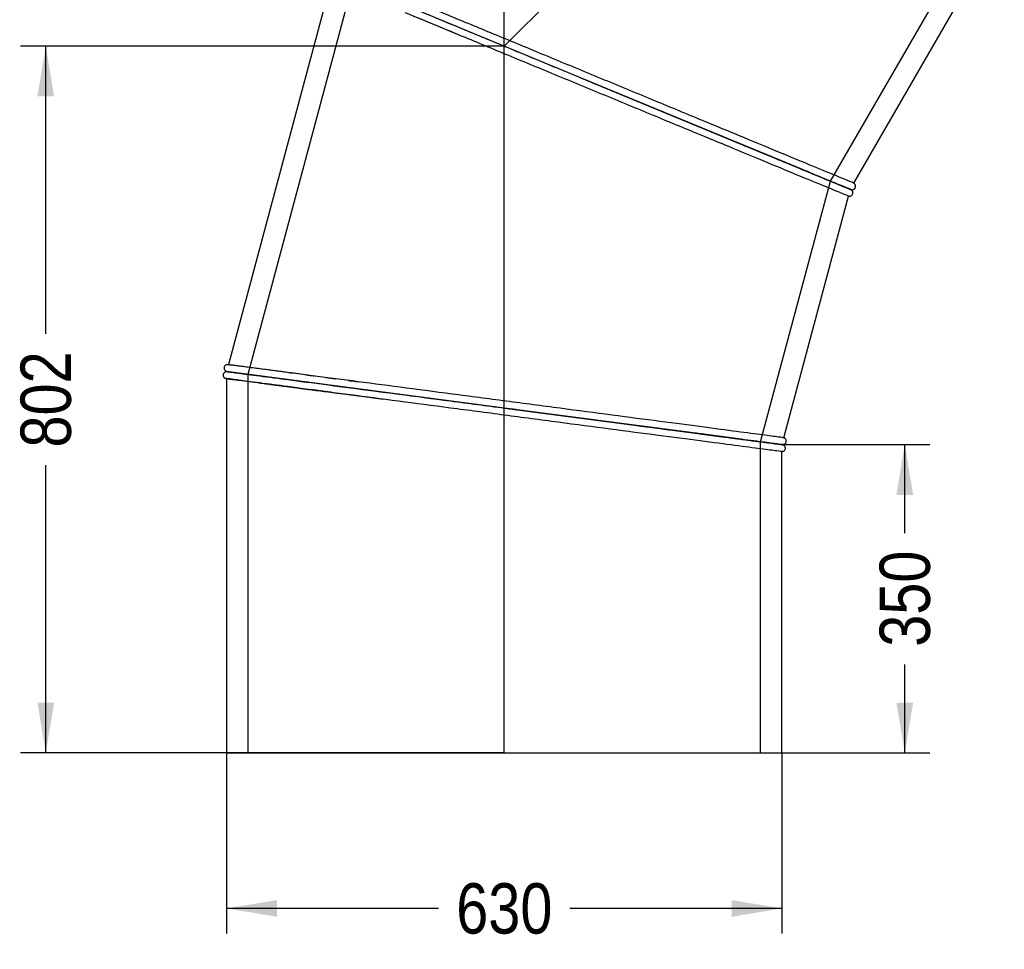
# Model space of a CAD drawing. Header units: millimetres. Extents: x 0 to 4243, y 0 to 3000.
# Tile 2 of 5: x 216 to 1333, y 582 to 1637. Entities that reach past the tile are written whole.
import ezdxf
from ezdxf.enums import TextEntityAlignment as Align
from ezdxf.lldxf.tags import DXFTag

# ---------------------------------------------------------------- set-up
doc = ezdxf.new("R2010")
doc.units = ezdxf.units.MM
doc.header["$LTSCALE"] = 14.285714
for name, color, linetype in [('Default', 7, 'Continuous'), ('DV1_Default', 7, 'Continuous'), ('TUBO_X_GOMITO_45', 7, 'Continuous')]:
    doc.layers.add(name, color=color, linetype=linetype)
doc.styles.add('SEACAD_Arial_Narrow', font='ARIALN.TTF')
tags = doc.linetypes.add('HIDDEN2', pattern=[4.7625, 3.175, -1.5875]).pattern_tags.tags
tags[6:7] = [DXFTag(74, 4), DXFTag(75, 0), DXFTag(340, '0'), DXFTag(46, 0.0), DXFTag(50, 0.0), DXFTag(44, 0.0), DXFTag(45, 0.0)]
tags[4:5] = [DXFTag(74, 4), DXFTag(75, 0), DXFTag(340, '0'), DXFTag(46, 0.0), DXFTag(50, 0.0), DXFTag(44, 0.0), DXFTag(45, 0.0)]
tags = doc.linetypes.add('PHANTOM2', pattern=[31.75, 15.875, -3.175, 3.175, -3.175, 3.175, -3.175]).pattern_tags.tags
tags[14:15] = [DXFTag(74, 4), DXFTag(75, 0), DXFTag(340, '0'), DXFTag(46, 0.0), DXFTag(50, 0.0), DXFTag(44, 0.0), DXFTag(45, 0.0)]
tags[12:13] = [DXFTag(74, 4), DXFTag(75, 0), DXFTag(340, '0'), DXFTag(46, 0.0), DXFTag(50, 0.0), DXFTag(44, 0.0), DXFTag(45, 0.0)]
tags[10:11] = [DXFTag(74, 4), DXFTag(75, 0), DXFTag(340, '0'), DXFTag(46, 0.0), DXFTag(50, 0.0), DXFTag(44, 0.0), DXFTag(45, 0.0)]
tags[8:9] = [DXFTag(74, 4), DXFTag(75, 0), DXFTag(340, '0'), DXFTag(46, 0.0), DXFTag(50, 0.0), DXFTag(44, 0.0), DXFTag(45, 0.0)]
tags[6:7] = [DXFTag(74, 4), DXFTag(75, 0), DXFTag(340, '0'), DXFTag(46, 0.0), DXFTag(50, 0.0), DXFTag(44, 0.0), DXFTag(45, 0.0)]
tags[4:5] = [DXFTag(74, 4), DXFTag(75, 0), DXFTag(340, '0'), DXFTag(46, 0.0), DXFTag(50, 0.0), DXFTag(44, 0.0), DXFTag(45, 0.0)]
doc.dimstyles.new('Plastitalia', dxfattribs={"dimtxt": 57.142857, "dimasz": 57.142857, "dimexe": 28.571429, "dimexo": 0, "dimgap": 14.285714, "dimtad": 0, "dimdec": 0, "dimtxsty": 'SEACAD_Arial_Narrow', "dimblk1": '_SE_FILLED', "dimblk2": '_SE_FILLED', "dimsah": 1, "dimcen": 28.571429, "dimadec": 0, "dimazin": 0, "dimtfac": 0.8, "dimtdec": 1, "dimtmove": 0, "dimatfit": 3, "dimfxl": 1, "dimtolj": 1, "dimarcsym": 0})

# ---------------------------------------------------------------- blocks, each defined once
blk = doc.blocks.new('SE')
at = {"layer": 'DV1_Default', "color": 7, "linetype": 'PHANTOM2'}
for p in [(1333.1, 2174.8), (765.7, 805)]:
    blk.add_line(p, (765.7, 1607.4), dxfattribs=at)
at = {"layer": 'TUBO_X_GOMITO_45', "color": 7, "linetype": 'HIDDEN2'}
for p, q in [((1135.9, 1454), (1289.1, 1719.3)), ((593.8, 1678.6), (474.8, 1234.7)), ((666.9, 1639.7), (690, 1630.2)), ((690, 1630.2), (709.6, 1622)), ((1056.6, 1158.1), (1135.9, 1454)), ((474.8, 1234.7), (474.8, 805)), ((502.2, 1223.1), (508.2, 1222.3)), ((510, 1222.1), (525.8, 1220)), ((525.8, 1220), (526.6, 1219.9)), ((565.9, 1214.7), (580.1, 1212.9)), ((580.1, 1212.9), (606.4, 1209.4)), ((606.4, 1209.4), (628.4, 1206.5)), ((1056.6, 805), (1056.6, 1158.1))]:
    blk.add_line(p, q, dxfattribs=at)
at = {"layer": 'TUBO_X_GOMITO_45', "color": 7, "linetype": 'Continuous'}
for p, q in [((865.1, 1566.2), (571.3, 1687.9)), ((865.1, 1566.2), (571.3, 1687.9)), ((1162.4, 1451.7), (1304.4, 1697.6)), ((569.2, 1680.1), (452.8, 1245.7)), ((865.1, 1566.2), (865.1, 1566.2)), ((865.1, 1566.2), (1061.7, 1484.8)), ((865.1, 1566.2), (865.1, 1566.2)), ((1103.4, 1467.5), (865.1, 1566.2)), ((1030.4, 1497.8), (1050.4, 1489.5)), ((1050.4, 1489.5), (1072.2, 1480.5)), ((1072.2, 1480.5), (1092.5, 1472.1)), ((1073.3, 1480), (1114.8, 1462.8)), ((1096.3, 1470.4), (1074.6, 1479.4)), ((1131.1, 1456), (1120.1, 1460.6)), ((1158.4, 1444.7), (1151.3, 1447.6)), ((1152.4, 1447.2), (1158.4, 1444.7)), ((1158.4, 1444.7), (1158.4, 1444.8)), ((1158.4, 1444.7), (1158.4, 1444.7)), ((1162.4, 1451.7), (1163.2, 1451.1)), ((1163.2, 1451.1), (1163.1, 1451.2)), ((1082.8, 1162.7), (1156.3, 1437)), ((1157.2, 1436.8), (1156.3, 1437)), ((1157.1, 1436.9), (1157.2, 1436.8)), ((766, 1196.4), (450.7, 1237.9)), ((766, 1196.4), (450.7, 1237.9)), ((450.7, 1229.8), (450.7, 805)), ((545.2, 1233.5), (523.4, 1236.3)), ((568.6, 1230.4), (545.2, 1233.5)), ((590, 1227.6), (568.6, 1230.4)), ((519.2, 1220.9), (542.4, 1217.8)), ((542.4, 1217.8), (565.2, 1214.8)), ((766, 1196.4), (766, 1196.4)), ((766, 1196.4), (982.9, 1167.8)), ((766, 1196.4), (766, 1196.4)), ((977, 1168.6), (766, 1196.4)), ((943.4, 1173.1), (964.8, 1170.3)), ((964.8, 1170.3), (988.2, 1167.2)), ((988.8, 1167), (965.9, 1170)), ((988.2, 1167.2), (1010, 1164.3)), ((1014.1, 1163.7), (988.8, 1167)), ((1034, 1161.1), (989.4, 1167)), ((989.9, 1166.9), (1034.8, 1161)), ((1082.8, 1162.7), (1083.7, 1162.3)), ((1083.7, 1162.3), (1083.6, 1162.4)), ((1080.7, 1155), (1074.4, 1155.8)), ((1077.1, 1155.4), (1080.7, 1155)), ((1080.7, 1154.9), (1080.7, 1155)), ((1080.7, 1155), (1080.7, 1155)), ((1081.7, 1147), (1080.7, 1146.9)), ((1080.7, 805), (1080.7, 1146.9)), ((1081.6, 1147), (1081.7, 1147)), ((450.7, 805), (1080.7, 805))]:
    blk.add_line(p, q, dxfattribs=at)
for centre, radius, start, end in [((466.1, 1297.2), 61.1, 254.529, 255.2896), ((450, 1229.5), 8.23, 85.3891, 91.281)]:
    blk.add_arc(centre, radius, start, end, dxfattribs=at)
for points, knots in [([(571.8, 1687.7), (572.6, 1687.4), (574.3, 1686.7), (580.8, 1684), (586.4, 1681.7), (601.3, 1675.5), (610.4, 1671.7), (626.5, 1665.1), (632.3, 1662.7), (644.5, 1657.6), (651, 1654.9), (671.4, 1646.4), (686.4, 1640.2), (718.4, 1627), (735.4, 1619.9), (770.8, 1605.3), (789.2, 1597.6), (826.8, 1582.1), (845.9, 1574.1), (865.1, 1566.2)], [0.5176496, 0.5176496, 0.5176496, 0.5176496, 0.5625, 0.5625, 0.625, 0.625, 0.6875, 0.6875, 0.71875, 0.71875, 0.75, 0.75, 0.8125, 0.8125, 0.875, 0.875, 0.9375, 0.9375, 1, 1, 1, 1]), ([(571.8, 1687.7), (572.6, 1687.3), (574.3, 1686.6), (580.8, 1683.9), (586.4, 1681.6), (601.2, 1675.5), (610.4, 1671.7), (626.5, 1665), (632.3, 1662.6), (644.5, 1657.6), (651, 1654.9), (671.4, 1646.4), (686.4, 1640.2), (718.3, 1627), (735.4, 1619.9), (770.8, 1605.3), (789.2, 1597.6), (826.8, 1582.1), (845.9, 1574.1), (865.1, 1566.2)], [0.5180111, 0.5180111, 0.5180111, 0.5180111, 0.5625, 0.5625, 0.625, 0.625, 0.6875, 0.6875, 0.71875, 0.71875, 0.75, 0.75, 0.8125, 0.8125, 0.875, 0.875, 0.9375, 0.9375, 1, 1, 1, 1]), ([(1162.4, 1451.7), (1162.2, 1451.8), (1160.3, 1452.6), (1152.9, 1455.6), (1147.3, 1458), (1132.5, 1464.1), (1123.3, 1467.9), (1101.9, 1476.8), (1089.6, 1481.9), (1062.4, 1493.1), (1047.4, 1499.3), (1015.5, 1512.6), (998.5, 1519.6), (963.1, 1534.3), (944.7, 1541.9), (907.1, 1557.5), (888, 1565.4), (849.7, 1581.2), (830.6, 1589.2), (793.1, 1604.7), (774.7, 1612.3), (739.2, 1627), (722.2, 1634), (690.3, 1647.3), (675.4, 1653.4), (654.9, 1661.9), (648.5, 1664.6), (636.2, 1669.6), (630.5, 1672), (614.4, 1678.7), (605.2, 1682.5), (590.4, 1688.6), (584.8, 1690.9), (577.2, 1694.1), (575.3, 1694.9), (575.3, 1694.9)], [0.0015182, 0.0015182, 0.0015182, 0.0015182, 0.03125, 0.03125, 0.0625, 0.0625, 0.09375, 0.09375, 0.125, 0.125, 0.15625, 0.15625, 0.1875, 0.1875, 0.21875, 0.21875, 0.25, 0.25, 0.28125, 0.28125, 0.3125, 0.3125, 0.34375, 0.34375, 0.375, 0.375, 0.390625, 0.390625, 0.40625, 0.40625, 0.4375, 0.4375, 0.46875, 0.46875, 0.4999897, 0.4999897, 0.4999897, 0.4999897]), ([(1156.3, 1437), (1156.1, 1437), (1154.2, 1437.8), (1146.8, 1440.9), (1141.2, 1443.2), (1126.4, 1449.4), (1117.2, 1453.1), (1095.8, 1462), (1083.5, 1467.1), (1056.3, 1478.4), (1041.3, 1484.6), (1009.4, 1497.8), (992.4, 1504.8), (957, 1519.5), (938.5, 1527.1), (901, 1542.7), (881.9, 1550.6), (843.6, 1566.4), (824.5, 1574.4), (786.9, 1589.9), (768.5, 1597.6), (733.1, 1612.2), (716.1, 1619.3), (684.2, 1632.5), (669.3, 1638.7), (654.9, 1644.7), (654.1, 1645), (653.3, 1645.3)], [0.0011965, 0.0011965, 0.0011965, 0.0011965, 0.03125, 0.03125, 0.0625, 0.0625, 0.09375, 0.09375, 0.125, 0.125, 0.15625, 0.15625, 0.1875, 0.1875, 0.21875, 0.21875, 0.25, 0.25, 0.28125, 0.28125, 0.3125, 0.3125, 0.34375, 0.34375, 0.375, 0.375, 0.3767923, 0.3767923, 0.3767923, 0.3767923]), ([(865.1, 1566.2), (884.2, 1558.3), (903.3, 1550.4), (940.8, 1534.8), (959.2, 1527.2), (994.6, 1512.6), (1011.6, 1505.5), (1043.5, 1492.3), (1058.4, 1486.1), (1078.9, 1477.7), (1085.3, 1475), (1097.5, 1470), (1103.3, 1467.6), (1119.4, 1460.9), (1128.5, 1457.1), (1143.3, 1451), (1148.9, 1448.7), (1154.6, 1446.3), (1156, 1445.7), (1157.9, 1445), (1158.4, 1444.8), (1158.4, 1444.8), (1158.4, 1444.8), (1158.3, 1444.8)], [0, 0, 0, 0, 0.0625, 0.0625, 0.125, 0.125, 0.1875, 0.1875, 0.25, 0.25, 0.28125, 0.28125, 0.3125, 0.3125, 0.375, 0.375, 0.4375, 0.4375, 0.46875, 0.46875, 0.5, 0.5, 0.5080601, 0.5080601, 0.5080601, 0.5080601]), ([(865.1, 1566.2), (884.2, 1558.3), (903.3, 1550.4), (940.8, 1534.8), (959.2, 1527.2), (994.6, 1512.6), (1011.6, 1505.5), (1030.4, 1497.7), (1033.2, 1496.6), (1036, 1495.4)], [0, 0, 0, 0, 0.0625, 0.0625, 0.125, 0.125, 0.1875, 0.1875, 0.1986467, 0.1986467, 0.1986467, 0.1986467]), ([(1092.5, 1472.1), (1095.2, 1471), (1103, 1467.7), (1115.7, 1462.5), (1127.6, 1457.5), (1136.6, 1453.8), (1143.2, 1451.1), (1147.4, 1449.3), (1150.1, 1448.2), (1151.6, 1447.6), (1153.1, 1447), (1154.8, 1446.3), (1156.7, 1445.5), (1158.4, 1444.9), (1159.8, 1444.3), (1160.1, 1444.3), (1160.3, 1444.2)], [0, 0, 0, 0, 0.055654, 0.192153, 0.328649, 0.419665, 0.510679, 0.59931, 0.630325, 0.660054, 0.691653, 0.73301, 0.784509, 0.846162, 0.917985, 1, 1, 1, 1]), ([(1096.1, 1470.5), (1100.5, 1468.7), (1104.7, 1467), (1119.3, 1460.9), (1128.5, 1457.1), (1143.3, 1451), (1148.9, 1448.6), (1156.5, 1445.5), (1158.4, 1444.7), (1158.4, 1444.7)], [0.2893938, 0.2893938, 0.2893938, 0.2893938, 0.3125, 0.3125, 0.375, 0.375, 0.4375, 0.4375, 0.4999884, 0.4999884, 0.4999884, 0.4999884]), ([(1160, 1443.8), (1159.9, 1443.9), (1159.6, 1444.1), (1158.2, 1444.7), (1156.7, 1445.3), (1155.2, 1446), (1153.8, 1446.6), (1152.2, 1447.2), (1148.8, 1448.6), (1142.7, 1451.2), (1132.2, 1455.5), (1119.4, 1460.8), (1107, 1466), (1099.1, 1469.2), (1096.3, 1470.4)], [0, 0, 0, 0, 0.083309, 0.154007, 0.212128, 0.257696, 0.295908, 0.334682, 0.374103, 0.514713, 0.655517, 0.796323, 0.937131, 1, 1, 1, 1]), ([(1157.2, 1436.8), (1157.7, 1436.9), (1158.6, 1436.9), (1159.8, 1437.6), (1160.7, 1438.5), (1161.2, 1439.6), (1161.4, 1440.6), (1161.3, 1441.6), (1160.9, 1442.8), (1160.4, 1443.4), (1160, 1443.8)], [0, 0, 0, 0, 0.141761, 0.282353, 0.413834, 0.530987, 0.631905, 0.727029, 0.847481, 1, 1, 1, 1]), ([(1160.3, 1444.2), (1160.8, 1444.3), (1161.5, 1444.3), (1162.6, 1444.8), (1163.3, 1445.5), (1163.9, 1446.2), (1164.3, 1447.1), (1164.5, 1448.3), (1164.3, 1449.5), (1163.8, 1450.4), (1163.4, 1450.8), (1163.2, 1451.1)], [0, 0, 0, 0, 0.129082, 0.248365, 0.354436, 0.446302, 0.542175, 0.664329, 0.817074, 0.905321, 1, 1, 1, 1]), ([(450.8, 1245.7), (450.3, 1245.5), (449.6, 1245.2), (448.6, 1244.4), (448, 1243.4), (447.8, 1242.4), (447.7, 1241.4), (448, 1240.4), (448.5, 1239.5), (449.2, 1238.7), (449.6, 1238.5), (449.8, 1238.3)], [0, 0, 0, 0, 0.137935, 0.269416, 0.388764, 0.493212, 0.58475, 0.692554, 0.829796, 0.910932, 1, 1, 1, 1]), ([(523.4, 1236.3), (520.6, 1236.7), (512.2, 1237.8), (498.6, 1239.6), (485.8, 1241.3), (476.2, 1242.5), (469.2, 1243.5), (464.6, 1244.1), (461.7, 1244.5), (460.1, 1244.7), (458.5, 1244.9), (456.6, 1245.1), (454.7, 1245.3), (452.8, 1245.5), (451.3, 1245.7), (451, 1245.7), (450.8, 1245.7)], [0, 0, 0, 0, 0.054991, 0.191584, 0.328174, 0.419252, 0.510329, 0.599021, 0.630057, 0.659806, 0.691427, 0.732813, 0.784348, 0.846045, 0.917922, 1, 1, 1, 1]), ([(1082.8, 1162.7), (1082.6, 1162.7), (1080.6, 1163), (1072.6, 1164.1), (1066.6, 1164.9), (1050.7, 1166.9), (1040.9, 1168.2), (1017.9, 1171.3), (1004.7, 1173), (975.5, 1176.9), (959.4, 1179), (925.2, 1183.5), (906.9, 1185.9), (868.9, 1190.9), (849.1, 1193.5), (808.9, 1198.8), (788.3, 1201.5), (747.3, 1206.9), (726.8, 1209.6), (686.5, 1214.9), (666.7, 1217.5), (628.7, 1222.5), (610.5, 1224.9), (576.2, 1229.4), (560.2, 1231.5), (538.2, 1234.4), (531.3, 1235.3), (518.2, 1237.1), (512, 1237.9), (494.7, 1240.1), (484.9, 1241.4), (469, 1243.5), (463, 1244.3), (454.9, 1245.4), (452.8, 1245.7), (452.8, 1245.7)], [0.0015182, 0.0015182, 0.0015182, 0.0015182, 0.03125, 0.03125, 0.0625, 0.0625, 0.09375, 0.09375, 0.125, 0.125, 0.15625, 0.15625, 0.1875, 0.1875, 0.21875, 0.21875, 0.25, 0.25, 0.28125, 0.28125, 0.3125, 0.3125, 0.34375, 0.34375, 0.375, 0.375, 0.390625, 0.390625, 0.40625, 0.40625, 0.4375, 0.4375, 0.46875, 0.46875, 0.4999897, 0.4999897, 0.4999897, 0.4999897]), ([(449.8, 1237.7), (449.3, 1237.6), (448.6, 1237.4), (447.8, 1236.6), (447.2, 1235.8), (446.8, 1234.9), (446.7, 1233.9), (446.8, 1232.7), (447.3, 1231.7), (448, 1230.8), (448.5, 1230.5), (448.8, 1230.4)], [0, 0, 0, 0, 0.129082, 0.248365, 0.354436, 0.446302, 0.542175, 0.664329, 0.817074, 0.905321, 1, 1, 1, 1]), ([(448.8, 1230.4), (449, 1230.3), (449.3, 1230.2), (450.8, 1229.9), (452.4, 1229.7), (454, 1229.4), (455.6, 1229.2), (457.3, 1229), (460.9, 1228.5), (467.5, 1227.7), (478.8, 1226.2), (492.5, 1224.4), (506.4, 1222.6), (515.5, 1221.4), (519.2, 1220.9)], [0, 0, 0, 0, 0.082134, 0.151826, 0.209116, 0.254031, 0.291695, 0.329912, 0.368767, 0.507359, 0.646142, 0.784927, 0.923714, 1, 1, 1, 1]), ([(519.6, 1220.8), (514.2, 1221.5), (509, 1222.2), (492.7, 1224.3), (482.8, 1225.6), (467, 1227.7), (460.9, 1228.5), (452.8, 1229.6), (450.7, 1229.9), (450.7, 1229.9)], [0.393069, 0.393069, 0.393069, 0.393069, 0.40625, 0.40625, 0.4375, 0.4375, 0.46875, 0.46875, 0.5, 0.5, 0.5, 0.5]), ([(451.2, 1237.9), (452.1, 1237.8), (453.9, 1237.5), (460.9, 1236.6), (467, 1235.8), (482.9, 1233.7), (492.7, 1232.4), (510, 1230.1), (516.2, 1229.3), (529.3, 1227.6), (536.3, 1226.7), (558.2, 1223.8), (574.2, 1221.6), (608.5, 1217.1), (626.8, 1214.7), (664.8, 1209.7), (684.6, 1207.1), (724.9, 1201.8), (745.4, 1199.1), (766, 1196.4)], [0.5176496, 0.5176496, 0.5176496, 0.5176496, 0.5625, 0.5625, 0.625, 0.625, 0.6875, 0.6875, 0.71875, 0.71875, 0.75, 0.75, 0.8125, 0.8125, 0.875, 0.875, 0.9375, 0.9375, 1, 1, 1, 1]), ([(451.3, 1237.8), (452.2, 1237.7), (454, 1237.4), (460.9, 1236.5), (467, 1235.7), (482.9, 1233.6), (492.7, 1232.3), (510, 1230.1), (516.1, 1229.3), (529.3, 1227.5), (536.2, 1226.6), (558.2, 1223.7), (574.2, 1221.6), (608.5, 1217.1), (626.8, 1214.7), (664.8, 1209.7), (684.6, 1207.1), (724.9, 1201.8), (745.4, 1199.1), (766, 1196.4)], [0.5190301, 0.5190301, 0.5190301, 0.5190301, 0.5625, 0.5625, 0.625, 0.625, 0.6875, 0.6875, 0.71875, 0.71875, 0.75, 0.75, 0.8125, 0.8125, 0.875, 0.875, 0.9375, 0.9375, 1, 1, 1, 1]), ([(1080.7, 1146.9), (1080.5, 1146.9), (1078.4, 1147.2), (1070.6, 1148.3), (1064.5, 1149.1), (1048.6, 1151.1), (1038.8, 1152.4), (1015.8, 1155.5), (1002.6, 1157.2), (973.4, 1161), (957.3, 1163.1), (923.1, 1167.6), (904.8, 1170), (866.8, 1175), (847.1, 1177.6), (806.8, 1182.9), (786.3, 1185.7), (745.2, 1191.1), (724.7, 1193.8), (684.4, 1199.1), (664.6, 1201.7), (626.6, 1206.7), (608.4, 1209.1), (582.4, 1212.5), (573.9, 1213.6), (565.7, 1214.7)], [0.0017699, 0.0017699, 0.0017699, 0.0017699, 0.03125, 0.03125, 0.0625, 0.0625, 0.09375, 0.09375, 0.125, 0.125, 0.15625, 0.15625, 0.1875, 0.1875, 0.21875, 0.21875, 0.25, 0.25, 0.28125, 0.28125, 0.3125, 0.3125, 0.34375, 0.34375, 0.3598488, 0.3598488, 0.3598488, 0.3598488]), ([(766, 1196.4), (786.5, 1193.7), (807, 1191), (847.3, 1185.7), (867, 1183.1), (905, 1178.1), (923.2, 1175.7), (943.4, 1173), (946.4, 1172.6), (949.4, 1172.2)], [0, 0, 0, 0, 0.0625, 0.0625, 0.125, 0.125, 0.1875, 0.1875, 0.1986382, 0.1986382, 0.1986382, 0.1986382]), ([(766, 1196.4), (786.5, 1193.7), (807, 1191), (847.3, 1185.7), (867, 1183.1), (905, 1178.1), (923.2, 1175.7), (957.5, 1171.2), (973.5, 1169.1), (995.4, 1166.2), (1002.3, 1165.3), (1015.4, 1163.6), (1021.6, 1162.8), (1038.8, 1160.5), (1048.7, 1159.2), (1064.5, 1157.1), (1070.6, 1156.3), (1076.7, 1155.5), (1078.2, 1155.3), (1080.2, 1155.1), (1080.7, 1155), (1080.7, 1155), (1080.7, 1155), (1080.7, 1155)], [0, 0, 0, 0, 0.0625, 0.0625, 0.125, 0.125, 0.1875, 0.1875, 0.25, 0.25, 0.28125, 0.28125, 0.3125, 0.3125, 0.375, 0.375, 0.4375, 0.4375, 0.46875, 0.46875, 0.5, 0.5, 0.5000098, 0.5000098, 0.5000098, 0.5000098]), ([(1010, 1164.3), (1012.9, 1163.9), (1021.3, 1162.8), (1034.9, 1161), (1047.7, 1159.4), (1057.3, 1158.1), (1064.4, 1157.2), (1069, 1156.6), (1071.8, 1156.2), (1073.4, 1156), (1075.1, 1155.8), (1076.9, 1155.5), (1078.9, 1155.3), (1080.7, 1155.1), (1082.2, 1155), (1082.5, 1155), (1082.7, 1155)], [0, 0, 0, 0, 0.055654, 0.192153, 0.328649, 0.419665, 0.510679, 0.59931, 0.630325, 0.660054, 0.691653, 0.73301, 0.784509, 0.846162, 0.917985, 1, 1, 1, 1]), ([(1014, 1163.7), (1018.7, 1163.1), (1023.1, 1162.5), (1038.8, 1160.4), (1048.7, 1159.1), (1064.5, 1157.1), (1070.6, 1156.3), (1076.7, 1155.5), (1078.2, 1155.3), (1080.2, 1155), (1080.7, 1154.9), (1080.7, 1154.9), (1080.7, 1154.9), (1080.7, 1154.9)], [0.2895016, 0.2895016, 0.2895016, 0.2895016, 0.3125, 0.3125, 0.375, 0.375, 0.4375, 0.4375, 0.46875, 0.46875, 0.5, 0.5, 0.5000098, 0.5000098, 0.5000098, 0.5000098]), ([(1082.7, 1154.4), (1082.5, 1154.5), (1082.1, 1154.6), (1080.7, 1154.9), (1079, 1155.1), (1077.4, 1155.3), (1075.8, 1155.5), (1074.1, 1155.8), (1070.5, 1156.2), (1064, 1157.1), (1052.7, 1158.6), (1038.9, 1160.4), (1025.6, 1162.1), (1017.2, 1163.3), (1014.1, 1163.7)], [0, 0, 0, 0, 0.083342, 0.154062, 0.212198, 0.257777, 0.295998, 0.334781, 0.37421, 0.514853, 0.655689, 0.796527, 0.937368, 1, 1, 1, 1]), ([(1082.7, 1155), (1083.2, 1155.1), (1083.9, 1155.4), (1084.7, 1156.1), (1085.3, 1156.9), (1085.7, 1157.8), (1085.8, 1158.8), (1085.7, 1160), (1085.2, 1161), (1084.5, 1161.9), (1084, 1162.2), (1083.7, 1162.3)], [0, 0, 0, 0, 0.129082, 0.248365, 0.354436, 0.446302, 0.542175, 0.664329, 0.817074, 0.905321, 1, 1, 1, 1]), ([(1081.7, 1147), (1082.2, 1147.2), (1082.9, 1147.5), (1083.9, 1148.3), (1084.4, 1149.3), (1084.7, 1150.3), (1084.7, 1151.3), (1084.5, 1152.3), (1084, 1153.3), (1083.3, 1154), (1082.9, 1154.3), (1082.7, 1154.4)], [0, 0, 0, 0, 0.137935, 0.269416, 0.388764, 0.493212, 0.58475, 0.692554, 0.829796, 0.910932, 1, 1, 1, 1])]:
    blk.add_open_spline(points, degree=3, knots=knots, dxfattribs=at)
at = {"layer": 'TUBO_X_GOMITO_45', "color": 7, "linetype": 'HIDDEN2'}
for points in [[(1036, 1495.4), (1037.2, 1494.9), (1038.4, 1494.4), (1039.5, 1493.9)], [(522.8, 1236.5), (523.3, 1236.4), (523.8, 1236.3), (524.3, 1236.3)], [(563.4, 1231.1), (567, 1230.6), (570.7, 1230.2), (574.5, 1229.7)], [(778.8, 1194.7), (774.5, 1195.3), (770.3, 1195.8), (766, 1196.4)], [(949.4, 1172.2), (950.8, 1172), (952.2, 1171.9), (953.6, 1171.7)], [(970, 1169.5), (966.3, 1170), (962.6, 1170.5), (958.9, 1171)], [(1080.6, 1146.9), (1080.7, 1146.9), (1080.7, 1146.9), (1080.7, 1146.9)]]:
    blk.add_open_spline(points, degree=3, dxfattribs=at)
at = {"layer": 'TUBO_X_GOMITO_45', "color": 7, "linetype": 'Continuous'}
for points in [[(1039.5, 1493.9), (1042.9, 1492.6), (1046.1, 1491.2), (1049.4, 1489.9)], [(1158.3, 1444.7), (1159, 1444.5), (1159.6, 1444.2), (1160, 1443.8)], [(1160.3, 1444.2), (1159.6, 1444.2), (1159, 1444.4), (1158.4, 1444.8)], [(450.8, 1245.7), (451.5, 1245.8), (452.2, 1245.8), (452.9, 1245.6)], [(450.8, 1229.9), (450.1, 1229.8), (449.4, 1230), (448.8, 1230.4)], [(451, 1237.9), (450.9, 1237.9), (450.5, 1238), (449.8, 1238.3)], [(449.8, 1237.7), (450.5, 1237.9), (450.9, 1237.9), (451, 1237.8)], [(953.6, 1171.7), (957.6, 1171.1), (961.6, 1170.6), (965.4, 1170.1)], [(1082.7, 1155), (1082.1, 1154.8), (1081.4, 1154.8), (1080.7, 1155)], [(1080.7, 1154.9), (1081.4, 1154.9), (1082.1, 1154.8), (1082.7, 1154.4)]]:
    blk.add_open_spline(points, degree=3, dxfattribs=at)
at = {"layer": 'TUBO_X_GOMITO_45', "color": 7, "linetype": 'HIDDEN2'}
for points, knots in [([(1049.4, 1489.9), (1057.3, 1486.6), (1064.8, 1483.5), (1078.8, 1477.7), (1085.3, 1475), (1093, 1471.8), (1094.6, 1471.1), (1096.1, 1470.5)], [0.21692791, 0.21692791, 0.21692791, 0.21692791, 0.25, 0.25, 0.28125, 0.28125, 0.28939379, 0.28939379, 0.28939379, 0.28939379]), ([(1101, 1468.5), (1092.2, 1472.1), (1082.5, 1476.1), (1068.2, 1482.1), (1064.2, 1483.7), (1060.1, 1485.4)], [0.70186422, 0.70186422, 0.70186422, 0.70186422, 0.75, 0.75, 0.76773506, 0.76773506, 0.76773506, 0.76773506]), ([(1109.9, 1464.9), (1109.5, 1465), (1109, 1465.2), (1106.2, 1466.4), (1103.7, 1467.4), (1101.1, 1468.5)], [0.68513887, 0.68513887, 0.68513887, 0.68513887, 0.6875, 0.6875, 0.70168513, 0.70168513, 0.70168513, 0.70168513]), ([(1158.3, 1444.8), (1157.9, 1445), (1156, 1445.8), (1150.6, 1448), (1148, 1449.1), (1144.9, 1450.4)], [0.50806013, 0.50806013, 0.50806013, 0.50806013, 0.5625, 0.5625, 0.59671317, 0.59671317, 0.59671317, 0.59671317]), ([(1158.4, 1444.7), (1158.4, 1444.7), (1158.4, 1444.7), (1158.4, 1444.7), (1158.3, 1444.7), (1158.1, 1444.8)], [0.49998837, 0.49998837, 0.49998837, 0.49998837, 0.5, 0.5, 0.51318873, 0.51318873, 0.51318873, 0.51318873]), ([(540.4, 1234.1), (542.1, 1233.9), (543.8, 1233.7), (547, 1233.3), (548.5, 1233.1), (550, 1232.9)], [0.621286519, 0.621286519, 0.621286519, 0.621286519, 0.625, 0.625, 0.628141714, 0.628141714, 0.628141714, 0.628141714]), ([(502.8, 1223), (503.3, 1222.9), (503.7, 1222.9), (509.6, 1222.1), (515.5, 1221.3), (521.7, 1220.5)], [0.59252087, 0.59252087, 0.59252087, 0.59252087, 0.59375, 0.59375, 0.60862874, 0.60862874, 0.60862874, 0.60862874]), ([(565.7, 1214.7), (558, 1215.7), (550.6, 1216.7), (536.2, 1218.6), (529.2, 1219.5), (521.6, 1220.5), (520.6, 1220.6), (519.6, 1220.8)], [0.35984879, 0.35984879, 0.35984879, 0.35984879, 0.375, 0.375, 0.390625, 0.390625, 0.39306899, 0.39306899, 0.39306899, 0.39306899]), ([(522.3, 1220.4), (522.4, 1220.4), (522.5, 1220.4), (529.2, 1219.5), (536.2, 1218.6), (555, 1216.1), (567.4, 1214.5), (580.5, 1212.8)], [0.60907154, 0.60907154, 0.60907154, 0.60907154, 0.609375, 0.609375, 0.625, 0.625, 0.6496352, 0.6496352, 0.6496352, 0.6496352]), ([(588.5, 1227.8), (590.1, 1227.6), (591.7, 1227.4), (595.8, 1226.8), (598.4, 1226.5), (600.9, 1226.2)], [0.653296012, 0.653296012, 0.653296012, 0.653296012, 0.65625, 0.65625, 0.660806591, 0.660806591, 0.660806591, 0.660806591]), ([(944.9, 1172.8), (943.4, 1173), (941.9, 1173.2), (937.7, 1173.8), (935.1, 1174.1), (932.4, 1174.5)], [0.80697218, 0.80697218, 0.80697218, 0.80697218, 0.8125, 0.8125, 0.822041, 0.822041, 0.822041, 0.822041]), ([(1019.3, 1163), (1009.8, 1164.3), (999.4, 1165.6), (976.5, 1168.7), (964, 1170.3), (950.8, 1172)], [0.7016851, 0.7016851, 0.7016851, 0.7016851, 0.75, 0.75, 0.79959262, 0.79959262, 0.79959262, 0.79959262]), ([(965.4, 1170.1), (973.3, 1169.1), (980.9, 1168.1), (995.4, 1166.2), (1002.3, 1165.3), (1010.6, 1164.2), (1012.3, 1163.9), (1014, 1163.7)], [0.21908211, 0.21908211, 0.21908211, 0.21908211, 0.25, 0.25, 0.28125, 0.28125, 0.28950163, 0.28950163, 0.28950163, 0.28950163]), ([(993, 1166.5), (991.4, 1166.7), (989.7, 1166.9), (986.5, 1167.4), (985, 1167.6), (983.4, 1167.8)], [0.74292561, 0.74292561, 0.74292561, 0.74292561, 0.75, 0.75, 0.75667639, 0.75667639, 0.75667639, 0.75667639]), ([(1028.7, 1161.8), (1028.2, 1161.9), (1027.8, 1161.9), (1020.7, 1162.9), (1013.4, 1163.8), (1005.7, 1164.9)], [0.68513887, 0.68513887, 0.68513887, 0.68513887, 0.6875, 0.6875, 0.72378839, 0.72378839, 0.72378839, 0.72378839])]:
    blk.add_open_spline(points, degree=3, knots=knots, dxfattribs=at)
blk = doc.blocks.new('DMBLK145')
at = {"layer": 'Default', "linetype": 'Continuous'}
for points in [[(507.9, 618.8), (507.9, 637.8), (450.7, 628.3)], [(1023.6, 618.8), (1080.7, 628.3), (1023.6, 637.8)]]:
    blk.add_hatch(color=7, dxfattribs=at).paths.add_polyline_path(points)
at = {"layer": 'Default', "color": 7, "linetype": 'Continuous'}
for p, q in [((450.7, 805), (450.7, 599.7)), ((1080.7, 805), (1080.7, 599.7)), ((691.2, 628.3), (450.7, 628.3)), ((1080.7, 628.3), (840.3, 628.3))]:
    blk.add_line(p, q, dxfattribs=at)
at = {"layer": 'Default', "color": 7, "linetype": 'Continuous', "style": 'SEACAD_Arial_Narrow'}
blk.add_text('630', height=57.14, dxfattribs=at).set_placement((711.2, 656.9), align=Align.TOP_LEFT)
blk = doc.blocks.new('_SE_FILLED')
at = {"color": 0}
blk.add_line((0, 0), (-1, 0), dxfattribs=at)
blk.add_solid([(0, 0), (-1, -0.1665), (-1, 0.1665), (0, 0)], dxfattribs=at)
blk = doc.blocks.new('DMBLK146')
at = {"layer": 'Default', "linetype": 'Continuous'}
for points in [[(236, 1550.2), (255, 1550.2), (245.5, 1607.4)], [(236, 862.1), (245.5, 805), (255, 862.1)]]:
    blk.add_hatch(color=7, dxfattribs=at).paths.add_polyline_path(points)
at = {"layer": 'Default', "color": 7, "linetype": 'Continuous'}
for p, q in [((765.7, 1607.4), (216.9, 1607.4)), ((245.5, 1280.7), (245.5, 1607.4)), ((245.5, 805), (245.5, 1131.6)), ((765.7, 805), (216.9, 805))]:
    blk.add_line(p, q, dxfattribs=at)
at = {"layer": 'Default', "color": 7, "linetype": 'Continuous', "style": 'SEACAD_Arial_Narrow'}
blk.add_text('802', height=57.14, rotation=90, dxfattribs=at).set_placement((216.9, 1151.6), align=Align.TOP_LEFT)
blk = doc.blocks.new('DMBLK147')
at = {"layer": 'Default', "linetype": 'Continuous'}
for points in [[(709.3, 2071.7), (765.7, 2084.6), (708.1, 2090.7)], [(1148.2, 1908.4), (1103.2, 1944.8), (1134, 1895.7)]]:
    blk.add_hatch(color=7, dxfattribs=at).paths.add_polyline_path(points)
at = {"layer": 'Default', "color": 7, "linetype": 'Continuous'}
blk.add_line((765.7, 1607.4), (765.7, 2113.2), dxfattribs=at)
for start, end in [(70.0446, 103.7211), (31.2789, 52.7024)]:
    blk.add_arc((765.7, 1607.4), 477.2, start, end, dxfattribs=at)
at = {"layer": 'Default', "color": 7, "linetype": 'Continuous', "style": 'SEACAD_Arial_Narrow'}
blk.add_text('45°', height=57.14, rotation=331.3735, dxfattribs=at).set_placement((962.5, 2076.2), align=Align.TOP_LEFT)
blk = doc.blocks.new('DMBLK148')
at = {"layer": 'Default', "linetype": 'Continuous'}
for points in [[(1229.7, 1097.8), (1220.2, 1155), (1210.7, 1097.8)], [(1229.7, 862.1), (1210.7, 862.1), (1220.2, 805)]]:
    blk.add_hatch(color=7, dxfattribs=at).paths.add_polyline_path(points)
at = {"layer": 'Default', "color": 7, "linetype": 'Continuous'}
for p, q in [((1080.7, 1155), (1248.8, 1155)), ((1220.2, 1054.5), (1220.2, 1155)), ((1220.2, 805), (1220.2, 905.4)), ((1080.7, 805), (1248.8, 805))]:
    blk.add_line(p, q, dxfattribs=at)
at = {"layer": 'Default', "color": 7, "linetype": 'Continuous', "style": 'SEACAD_Arial_Narrow'}
blk.add_text('350', height=57.14, rotation=90, dxfattribs=at).set_placement((1191.6, 925.4), align=Align.TOP_LEFT)

msp = doc.modelspace()

# ---------------------------------------------------------------- block references
at = {"layer": 'Default'}
msp.add_blockref('SE', (0, 0), dxfattribs=at)

# ---------------------------------------------------------------- dimensions: what is measured, and where the dimension line sits
at = {"layer": 'Default', "color": 7, "linetype": 'Continuous'}
dim = msp.add_angular_dim_2l(base=(948.4, 2048.3), line1=((765.7, 1607.4), (1333.1, 2174.8)), line2=((765.7, 1607.4), (765.7, 805)), text='\\A1;<>', dimstyle='Plastitalia', override={"dimadec": 1}, dxfattribs=at)
dim.commit()
dim.dimension.update_dxf_attribs({"geometry": 'DMBLK147', "text_midpoint": (994.4, 2026.3), "dimtype": 162})
for base, p1, p2, angle, picture, middle in [((245.5, 805), (765.7, 805), (765.7, 1607.4), 90, 'DMBLK146', (245.5, 1206.2)), ((1220.2, 805), (1080.7, 805), (1080.7, 1155), 90, 'DMBLK148', (1220.2, 980)), ((1080.7, 628.3), (1080.7, 805), (450.7, 805), 180, 'DMBLK145', (765.7, 628.3))]:
    dim = msp.add_linear_dim(base=base, p1=p1, p2=p2, angle=angle, text='\\A1;<>', dimstyle='Plastitalia', dxfattribs=at)
    dim.commit()
    dim.dimension.update_dxf_attribs({"geometry": picture, "text_midpoint": middle, "dimtype": 161})

doc.saveas('drawing.dxf')
